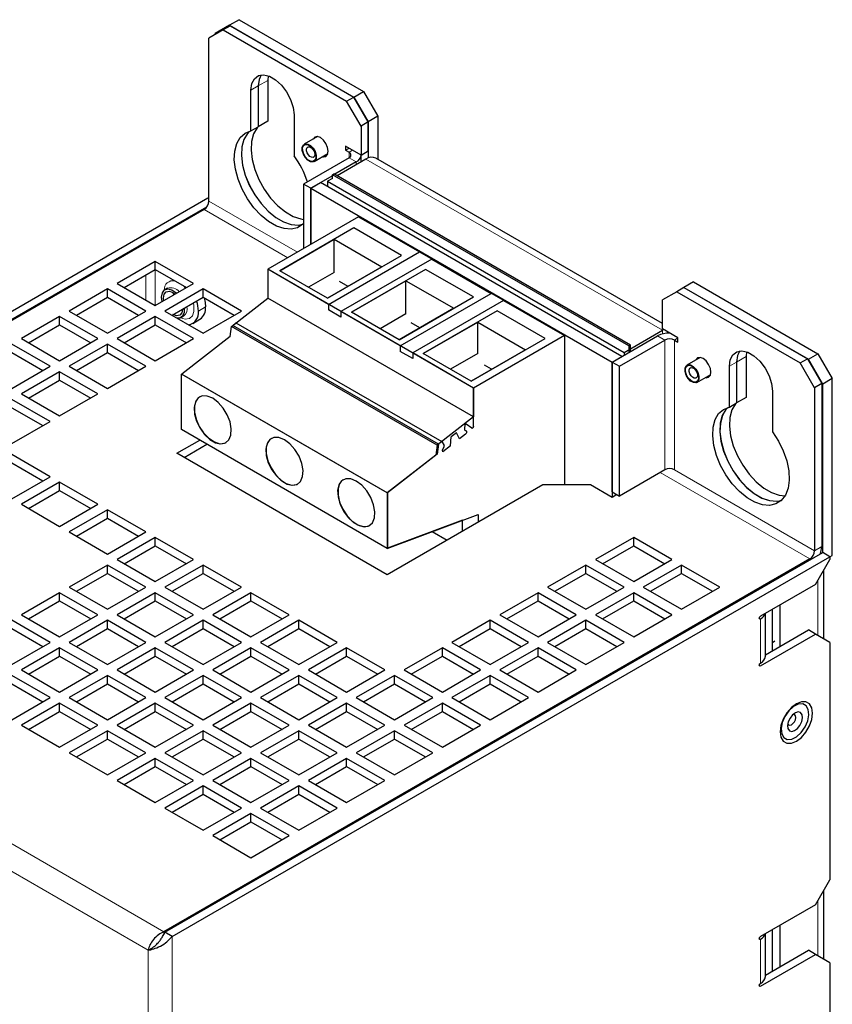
# Model space of a CAD drawing. Header units: millimetres. Extents: x 5 to 418, y 2 to 292.
# Tile 8 of 12: x 268 to 316, y 147 to 205. Entities that reach past the tile are written whole.
import ezdxf

# ---------------------------------------------------------------- set-up
doc = ezdxf.new("R2010")
doc.units = ezdxf.units.MM

msp = doc.modelspace()

# ---------------------------------------------------------------- linework, layer by layer
at = {"color": 7, "linetype": 'Continuous', "lineweight": 25}
for p, q in [((281.0046, 205.2095), (280.4389, 204.8829)), ((281.0046, 205.2095), (288.3585, 200.9641)), ((280.0684, 204.6037), (279.2198, 204.1137)), ((280.4389, 204.8829), (279.5904, 204.3929)), ((279.5904, 204.3277), (279.5904, 204.3929)), ((280.4926, 204.8486), (280.0684, 204.6037)), ((280.0684, 204.6037), (287.3657, 200.391)), ((280.4389, 204.8829), (287.7928, 200.6376)), ((280.4926, 204.8486), (287.79, 200.6359)), ((279.2198, 194.4785), (279.2198, 204.1137)), ((282.7273, 201.8959), (282.7016, 201.6168)), ((282.7016, 201.6168), (282.7016, 199.2046)), ((281.7088, 198.6315), (281.7088, 201.0437)), ((282.1331, 201.2887), (282.1331, 198.8764)), ((282.1359, 201.2903), (282.1359, 198.878)), ((287.7928, 200.6376), (288.3585, 200.9641)), ((288.3585, 200.9641), (289.207, 199.4945)), ((287.3657, 200.391), (287.79, 200.6359)), ((288.2142, 198.9213), (287.3657, 200.391)), ((287.79, 200.6359), (288.6385, 199.1663)), ((288.6413, 199.1679), (287.7928, 200.6376)), ((282.7016, 199.2046), (282.1359, 198.878)), ((284.2544, 199.5742), (284.2544, 197.1619)), ((288.6385, 199.1663), (288.2142, 198.9213)), ((288.6385, 197.4515), (288.6385, 199.1663)), ((289.207, 199.4945), (288.6413, 199.1679)), ((288.6413, 199.1679), (288.6413, 197.0312)), ((289.207, 199.4945), (289.207, 196.9608)), ((281.7088, 198.6315), (282.1331, 198.8764)), ((288.2142, 198.9213), (288.2142, 197.2066)), ((285.6409, 198.2962), (284.8564, 197.8434)), ((288.2142, 197.2066), (287.295, 197.7373)), ((287.295, 197.7373), (287.295, 197.4923)), ((287.295, 197.4923), (287.5072, 197.6148)), ((287.295, 197.4923), (287.5071, 197.3698)), ((288.2142, 197.2066), (288.6385, 197.4515)), ((287.5071, 197.0433), (284.8201, 195.4921)), ((285.4464, 196.8214), (286.2592, 197.2907)), ((288.4999, 196.9633), (286.8029, 195.9836)), ((288.2243, 196.8042), (288.2243, 197.2066)), ((306.0333, 187.2472), (289.0999, 197.0227)), ((287.9314, 196.7984), (286.6615, 196.0652)), ((286.52, 195.9836), (285.2444, 195.2472)), ((286.52, 195.8203), (286.2372, 195.657)), ((286.2372, 195.657), (303.7734, 185.5336)), ((286.2372, 195.657), (286.2372, 195.3272)), ((286.52, 196.0391), (286.6133, 196.093)), ((304.0562, 185.9157), (286.52, 196.0391)), ((286.52, 195.8203), (286.52, 196.0391)), ((304.1496, 185.9696), (286.6133, 196.093)), ((285.2444, 195.2472), (284.8201, 195.4921)), ((284.8201, 195.4921), (284.8201, 191.6713)), ((285.2444, 195.2472), (285.8101, 195.5737)), ((285.2444, 191.9162), (285.2444, 195.2472)), ((285.2444, 195.2472), (303.0635, 184.9604)), ((285.2444, 195.2472), (285.2444, 191.9162)), ((303.6292, 185.287), (285.8101, 195.5737)), ((240.2724, 172.2232), (279.1633, 194.6744)), ((279.1633, 194.6744), (279.2198, 194.6417)), ((240.6967, 171.9782), (279.1067, 194.1519)), ((278.937, 193.9886), (240.7532, 171.9456)), ((288.0728, 193.549), (282.6988, 190.4467)), ((288.0728, 193.549), (291.6649, 191.4754)), ((300.235, 186.5279), (288.0728, 193.549)), ((287.7854, 192.8932), (283.4059, 190.365)), ((290.6138, 191.2604), (287.7854, 192.8932)), ((283.4059, 190.365), (286.6259, 192.2239)), ((286.6259, 192.2239), (289.4544, 190.5911)), ((286.6259, 190.2642), (286.6259, 192.2239)), ((286.2343, 188.7322), (290.6138, 191.2604)), ((286.2909, 188.373), (291.6649, 191.4754)), ((292.4003, 191.0508), (287.0263, 187.9485)), ((292.4003, 191.0508), (295.9076, 189.0261)), ((276.052, 190.9189), (273.7892, 189.6127)), ((274.2136, 189.3677), (276.052, 190.429)), ((278.3147, 189.6127), (276.052, 190.9189)), ((276.052, 190.429), (276.052, 190.9189)), ((276.052, 190.429), (277.8904, 189.3677)), ((286.2909, 188.373), (282.6988, 190.4467)), ((282.6988, 190.4467), (282.6988, 188.7454)), ((294.861, 183.4256), (282.6988, 190.4467)), ((289.4544, 190.5911), (286.2343, 188.7322)), ((292.028, 190.444), (287.6485, 187.9158)), ((294.8564, 188.8112), (292.028, 190.444)), ((286.2343, 188.7322), (283.4059, 190.365)), ((286.6259, 190.2642), (285.1032, 189.3852)), ((273.2236, 189.2861), (270.9608, 187.9798)), ((275.4863, 187.9798), (273.2236, 189.2861)), ((273.2236, 188.7962), (273.2236, 189.2861)), ((273.7892, 189.6127), (276.052, 188.3064)), ((276.052, 188.3064), (278.3147, 189.6127)), ((278.8804, 189.2861), (276.6177, 187.9798)), ((276.7791, 189.3328), (276.6235, 189.243)), ((281.1432, 187.9798), (278.8804, 189.2861)), ((278.8804, 188.7962), (278.8804, 189.2861)), ((287.4459, 189.4316), (286.9371, 189.7253)), ((287.6485, 187.9158), (290.8686, 189.7747)), ((290.8686, 189.7747), (293.697, 188.1419)), ((290.8686, 187.815), (290.8686, 189.7747)), ((307.3061, 189.3695), (306.8818, 189.1246)), ((307.3089, 189.3711), (307.3061, 189.3695)), ((307.3061, 189.3695), (314.6035, 185.1569)), ((307.8746, 189.6977), (307.3089, 189.3711)), ((307.3089, 189.3711), (314.6629, 185.1258)), ((307.8746, 189.6977), (315.2285, 185.4524)), ((271.3852, 187.7349), (273.2236, 188.7962)), ((273.2236, 188.7962), (275.062, 187.7349)), ((276.4614, 188.5421), (276.4268, 188.8081)), ((276.5472, 188.5923), (276.5328, 188.7468)), ((277.042, 187.7349), (278.8804, 188.7962)), ((278.8804, 188.7962), (280.7188, 187.7349)), ((280.5583, 187.0739), (282.6988, 188.7454)), ((294.861, 181.7243), (282.6988, 188.7454)), ((290.477, 186.283), (294.8564, 188.8112)), ((290.5335, 185.9238), (295.9076, 189.0261)), ((306.8818, 189.1246), (306.0333, 188.6346)), ((306.8818, 189.1246), (314.1792, 184.9119)), ((286.2909, 188.373), (286.2909, 188.0464)), ((293.697, 188.1419), (290.477, 186.283)), ((296.6429, 188.6016), (291.2689, 185.4993)), ((296.6429, 188.6016), (300.235, 186.5279)), ((306.0333, 186.9199), (306.0333, 188.6346)), ((270.3951, 187.6533), (268.1324, 186.347)), ((272.6579, 186.347), (270.3951, 187.6533)), ((270.3951, 187.1634), (270.3951, 187.6533)), ((270.9608, 187.9798), (273.2236, 186.6736)), ((273.2236, 186.6736), (275.4863, 187.9798)), ((276.052, 187.6533), (273.7892, 186.347)), ((278.3147, 186.347), (276.052, 187.6533)), ((276.052, 187.1634), (276.052, 187.6533)), ((276.6177, 187.9798), (278.8804, 186.6736)), ((277.5735, 187.5975), (277.729, 187.6873)), ((278.2661, 187.2469), (278.6904, 187.4918)), ((278.8804, 186.6736), (281.1432, 187.9798)), ((287.0263, 187.6219), (286.2909, 188.0464)), ((287.0263, 187.9485), (287.0263, 187.6219)), ((290.5335, 185.9238), (287.0263, 187.9485)), ((290.477, 186.283), (287.6485, 187.9158)), ((290.8686, 187.815), (289.3459, 186.936)), ((296.2706, 187.9948), (291.8912, 185.4666)), ((299.0991, 186.362), (296.2706, 187.9948)), ((268.5567, 186.1021), (270.3951, 187.1634)), ((270.3951, 187.1634), (272.2335, 186.1021)), ((274.2136, 186.1021), (276.052, 187.1634)), ((276.052, 187.1634), (277.8904, 186.1021)), ((280.4752, 186.4817), (280.5583, 187.0739)), ((292.7206, 180.0528), (280.5583, 187.0739)), ((280.6324, 187.1318), (280.8225, 187.2802)), ((292.7947, 180.1107), (280.6324, 187.1318)), ((280.8225, 187.2802), (292.9848, 180.2591)), ((291.6885, 186.9824), (291.1797, 187.2761)), ((291.8912, 185.4666), (295.1112, 187.3255)), ((295.1112, 187.3255), (297.9396, 185.6927)), ((295.1112, 185.4638), (295.1112, 187.3255)), ((306.9526, 186.3892), (306.0333, 186.9199)), ((268.1324, 186.347), (270.3951, 185.0408)), ((270.3951, 185.0408), (272.6579, 186.347)), ((273.7892, 186.347), (276.052, 185.0408)), ((276.052, 185.0408), (278.3147, 186.347)), ((280.4752, 186.4817), (277.6218, 184.2535)), ((294.7196, 183.8338), (299.0991, 186.362)), ((300.235, 186.5279), (294.861, 183.4256)), ((300.235, 186.5279), (300.235, 177.6931)), ((303.0635, 184.9604), (305.7505, 186.5116)), ((303.7734, 185.5336), (306.0361, 186.8398)), ((306.107, 186.8773), (306.0361, 186.8398)), ((306.9526, 186.1442), (306.9526, 186.3892)), ((269.8295, 184.7142), (267.5667, 186.0205)), ((273.2236, 186.0205), (270.9608, 184.7142)), ((275.4863, 184.7142), (273.2236, 186.0205)), ((273.2236, 185.5305), (273.2236, 186.0205)), ((290.5335, 185.9238), (290.5335, 185.5972)), ((303.4877, 184.7155), (306.1747, 186.2667)), ((304.1496, 185.9696), (304.0562, 185.9157)), ((304.0562, 185.9157), (304.0562, 185.5336)), ((304.1496, 185.5874), (304.1496, 185.9696)), ((306.7404, 186.2667), (306.9526, 186.1442)), ((267.5667, 185.5305), (269.4051, 184.4692)), ((271.3852, 184.4692), (273.2236, 185.5305)), ((273.2236, 185.5305), (275.062, 184.4692)), ((291.2689, 185.1726), (290.5335, 185.5972)), ((294.861, 183.4256), (291.2689, 185.4993)), ((291.2689, 185.4993), (291.2689, 185.1726)), ((294.7196, 183.8338), (291.8912, 185.4666)), ((295.1112, 185.4638), (293.5036, 184.5357)), ((297.9396, 185.6927), (294.7196, 183.8338)), ((303.0635, 184.9604), (303.6292, 185.287)), ((303.7734, 185.5336), (303.7734, 185.3703)), ((308.2683, 185.2337), (307.4838, 184.7808)), ((311.0116, 185.5677), (310.9859, 185.2887)), ((310.9859, 185.2887), (310.9859, 182.8764)), ((314.6629, 185.1258), (315.2285, 185.4524)), ((315.2285, 185.4524), (316.0771, 183.9827)), ((267.5667, 183.408), (269.8295, 184.7142)), ((270.9608, 184.7142), (273.2236, 183.408)), ((273.2236, 183.408), (275.4863, 184.7142)), ((295.9311, 184.5332), (295.5072, 184.7779)), ((303.0635, 184.9604), (303.0635, 176.9583)), ((303.0635, 177.285), (303.0635, 184.9604)), ((303.0635, 184.9604), (303.4877, 184.7155)), ((303.4877, 177.04), (303.4877, 184.7155)), ((309.9931, 182.3033), (309.9931, 184.7156)), ((310.4174, 184.9605), (310.4174, 182.5482)), ((310.4202, 184.9621), (310.4202, 182.5499)), ((314.1792, 184.9119), (314.6035, 185.1569)), ((315.0277, 183.4422), (314.1792, 184.9119)), ((314.6035, 185.1569), (315.452, 183.6872)), ((315.5114, 183.6561), (314.6629, 185.1258)), ((270.3951, 184.3876), (268.1324, 183.0814)), ((272.6579, 183.0814), (270.3951, 184.3876)), ((270.3951, 183.8977), (270.3951, 184.3876)), ((277.6076, 184.2415), (277.6218, 184.2525)), ((289.7699, 177.2203), (277.6076, 184.2415)), ((277.6076, 180.9678), (277.6076, 184.2415)), ((277.6218, 184.2535), (289.784, 177.2324)), ((277.6218, 184.2535), (277.6218, 184.2525)), ((308.0738, 183.7589), (308.8866, 184.2281)), ((268.5567, 182.8364), (270.3951, 183.8977)), ((270.3951, 183.8977), (272.2335, 182.8364)), ((294.861, 181.1481), (294.861, 183.4256)), ((294.861, 183.4256), (294.861, 181.7243)), ((315.452, 183.6872), (315.0277, 183.4422)), ((315.0277, 183.4422), (315.0277, 173.8071)), ((315.452, 183.6872), (315.452, 174.052)), ((316.0771, 183.9827), (315.5114, 183.6561)), ((315.5114, 173.6911), (315.5114, 183.6561)), ((316.0771, 173.531), (316.0771, 183.9827)), ((268.1324, 183.0814), (270.3951, 181.7751)), ((270.3951, 181.7751), (272.6579, 183.0814)), ((310.9859, 182.8764), (310.4202, 182.5499)), ((312.5387, 183.246), (312.5387, 180.8338)), ((269.8295, 181.4486), (267.5667, 182.7548)), ((267.5667, 182.2649), (269.4051, 181.2036)), ((309.9931, 182.3033), (310.4174, 182.5482)), ((294.861, 181.7243), (292.7206, 180.0528)), ((267.5667, 180.1423), (269.8295, 181.4486)), ((294.3555, 181.243), (294.3348, 181.037)), ((294.4273, 181.2991), (294.3555, 181.243)), ((294.7618, 181.0479), (294.4273, 181.2991)), ((289.7699, 173.9467), (277.6076, 180.9678)), ((293.5142, 180.0093), (293.5525, 180.5366)), ((293.8561, 180.7737), (293.5525, 180.5366)), ((294.0417, 180.4212), (293.8561, 180.7737)), ((294.3874, 180.6911), (294.0417, 180.4212)), ((294.4239, 180.8951), (294.4001, 180.9014)), ((277.3248, 179.5708), (278.6761, 180.351)), ((277.7491, 179.3259), (279.1005, 180.106)), ((292.7206, 180.0528), (292.6373, 179.4595)), ((292.7947, 180.1107), (292.7116, 179.5185)), ((292.9848, 180.2591), (292.7947, 180.1107)), ((292.9848, 180.2591), (293.1244, 180.0365)), ((293.0356, 179.7582), (293.1342, 179.9779)), ((293.5142, 180.0093), (293.0537, 179.6497)), ((293.1342, 179.9779), (293.1244, 180.0365)), ((269.8295, 178.1829), (267.5667, 179.4892)), ((289.7699, 172.3864), (277.3248, 179.5708)), ((292.6373, 179.4595), (289.7699, 177.2203)), ((292.7116, 179.5185), (289.784, 177.2324)), ((293.0537, 179.6497), (293.0356, 179.7582)), ((267.5667, 178.9993), (269.4051, 177.938)), ((267.5667, 176.8767), (269.8295, 178.1829)), ((306.1747, 178.5912), (303.4877, 177.04)), ((270.3951, 177.8564), (268.1324, 176.5501)), ((272.6579, 176.5501), (270.3951, 177.8564)), ((270.3951, 177.3665), (270.3951, 177.8564)), ((298.9623, 177.6931), (289.7699, 172.3864)), ((301.7907, 177.6931), (298.9623, 177.6931)), ((303.0635, 176.9583), (301.7907, 177.6931)), ((268.5567, 176.3052), (270.3951, 177.3665)), ((270.3951, 177.3665), (272.2335, 176.3052)), ((289.7699, 177.2203), (289.7699, 173.9467)), ((289.784, 177.2324), (289.784, 173.9529)), ((303.0635, 177.285), (303.4877, 177.04)), ((303.3464, 177.1216), (303.0635, 176.9583)), ((268.1324, 176.5501), (270.3951, 175.2439)), ((270.3951, 175.2439), (272.6579, 176.5501)), ((273.2236, 176.2236), (270.9608, 174.9173)), ((275.4863, 174.9173), (273.2236, 176.2236)), ((273.2236, 175.7336), (273.2236, 176.2236)), ((289.7699, 173.9467), (295.1439, 175.9548)), ((295.1439, 175.9548), (295.1439, 175.4888)), ((271.3852, 174.6724), (273.2236, 175.7336)), ((273.2236, 175.7336), (275.062, 174.6724)), ((294.2105, 175.607), (289.784, 173.9529)), ((294.2105, 174.95), (294.2105, 175.607)), ((270.9608, 174.9173), (273.2236, 173.6111)), ((273.2236, 173.6111), (275.4863, 174.9173)), ((292.4215, 174.9375), (293.3052, 174.4274)), ((276.052, 174.5908), (273.7892, 173.2845)), ((274.2136, 173.0395), (276.052, 174.1008)), ((278.3147, 173.2845), (276.052, 174.5908)), ((276.052, 174.1008), (276.052, 174.5908)), ((276.052, 174.1008), (277.8904, 173.0395)), ((304.3363, 174.5908), (302.0735, 173.2845)), ((302.4979, 173.0395), (304.3363, 174.1008)), ((306.599, 173.2845), (304.3363, 174.5908)), ((304.3363, 174.1008), (304.3363, 174.5908)), ((304.3363, 174.1008), (306.1747, 173.0395)), ((276.6177, 151.2415), (315.5085, 173.6927)), ((315.9328, 173.4478), (315.5085, 173.6927)), ((315.9328, 173.4477), (316.0771, 173.531)), ((273.2236, 172.9579), (270.9608, 171.6517)), ((275.4863, 171.6517), (273.2236, 172.9579)), ((273.2236, 172.468), (273.2236, 172.9579)), ((273.7892, 173.2845), (276.052, 171.9782)), ((276.052, 171.9782), (278.3147, 173.2845)), ((314.7449, 173.3172), (276.5611, 151.2741)), ((278.8804, 172.9579), (276.6177, 171.6517)), ((277.0419, 150.9966), (315.9328, 173.4478)), ((281.1432, 171.6517), (278.8804, 172.9579)), ((278.8804, 172.468), (278.8804, 172.9579)), ((301.5078, 172.9579), (299.2451, 171.6517)), ((303.7706, 171.6517), (301.5078, 172.9579)), ((301.5078, 172.468), (301.5078, 172.9579)), ((302.0735, 173.2845), (304.3363, 171.9782)), ((304.3363, 171.9782), (306.599, 173.2845)), ((307.1647, 172.9579), (304.9019, 171.6517)), ((309.4274, 171.6517), (307.1647, 172.9579)), ((307.1647, 172.468), (307.1647, 172.9579)), ((315.0843, 171.8148), (315.9328, 173.2845)), ((315.9328, 173.4478), (315.9328, 173.2845)), ((271.3852, 171.4067), (273.2236, 172.468)), ((273.2236, 172.468), (275.062, 171.4067)), ((277.042, 171.4067), (278.8804, 172.468)), ((278.8804, 172.468), (280.7188, 171.4067)), ((299.6694, 171.4067), (301.5078, 172.468)), ((301.5078, 172.468), (303.3462, 171.4067)), ((305.3263, 171.4067), (307.1647, 172.468)), ((307.1647, 172.468), (309.0031, 171.4067)), ((315.58, 168.589), (315.58, 172.6734)), ((315.0843, 171.8148), (311.8316, 169.937)), ((270.3951, 171.3251), (268.1324, 170.0189)), ((272.6579, 170.0189), (270.3951, 171.3251)), ((270.3951, 170.8352), (270.3951, 171.3251)), ((270.9608, 171.6517), (273.2236, 170.3454)), ((273.2236, 170.3454), (275.4863, 171.6517)), ((276.052, 171.3251), (273.7892, 170.0189)), ((278.3147, 170.0189), (276.052, 171.3251)), ((276.052, 170.8352), (276.052, 171.3251)), ((276.6177, 171.6517), (278.8804, 170.3454)), ((278.8804, 170.3454), (281.1432, 171.6517)), ((281.7088, 171.3251), (279.4461, 170.0189)), ((283.9716, 170.0189), (281.7088, 171.3251)), ((281.7088, 170.8352), (281.7088, 171.3251)), ((298.6794, 171.3251), (296.4167, 170.0189)), ((300.9422, 170.0189), (298.6794, 171.3251)), ((298.6794, 170.8352), (298.6794, 171.3251)), ((299.2451, 171.6517), (301.5078, 170.3454)), ((301.5078, 170.3454), (303.7706, 171.6517)), ((304.3363, 171.3251), (302.0735, 170.0189)), ((306.599, 170.0189), (304.3363, 171.3251)), ((304.3363, 170.8352), (304.3363, 171.3251)), ((304.9019, 171.6517), (307.1647, 170.3454)), ((307.1647, 170.3454), (309.4274, 171.6517)), ((268.5567, 169.7739), (270.3951, 170.8352)), ((270.3951, 170.8352), (272.2335, 169.7739)), ((274.2136, 169.7739), (276.052, 170.8352)), ((276.052, 170.8352), (277.8904, 169.7739)), ((279.8704, 169.7739), (281.7088, 170.8352)), ((281.7088, 170.8352), (283.5473, 169.7739)), ((296.841, 169.7739), (298.6794, 170.8352)), ((298.6794, 170.8352), (300.5178, 169.7739)), ((302.4979, 169.7739), (304.3363, 170.8352)), ((304.3363, 170.8352), (306.1747, 169.7739)), ((312.1245, 167.569), (312.1245, 170.1061)), ((312.5387, 167.8955), (312.5387, 170.3452)), ((312.9658, 170.5918), (312.9658, 168.1421)), ((269.8295, 168.386), (267.5667, 169.6923)), ((268.1324, 170.0189), (270.3951, 168.7126)), ((270.3951, 168.7126), (272.6579, 170.0189)), ((273.2236, 169.6923), (270.9608, 168.386)), ((275.4863, 168.386), (273.2236, 169.6923)), ((273.2236, 169.2024), (273.2236, 169.6923)), ((273.7892, 170.0189), (276.052, 168.7126)), ((276.052, 168.7126), (278.3147, 170.0189)), ((278.8804, 169.6923), (276.6177, 168.386)), ((281.1432, 168.386), (278.8804, 169.6923)), ((278.8804, 169.2024), (278.8804, 169.6923)), ((279.4461, 170.0189), (281.7088, 168.7126)), ((281.7088, 168.7126), (283.9716, 170.0189)), ((284.5373, 169.6923), (282.2745, 168.386)), ((286.8, 168.386), (284.5373, 169.6923)), ((284.5373, 169.2024), (284.5373, 169.6923)), ((295.851, 169.6923), (293.5882, 168.386)), ((298.1137, 168.386), (295.851, 169.6923)), ((295.851, 169.2024), (295.851, 169.6923)), ((296.4167, 170.0189), (298.6794, 168.7126)), ((298.6794, 168.7126), (300.9422, 170.0189)), ((301.5078, 169.6923), (299.2451, 168.386)), ((303.7706, 168.386), (301.5078, 169.6923)), ((301.5078, 169.2024), (301.5078, 169.6923)), ((302.0735, 170.0189), (304.3363, 168.7126)), ((304.3363, 168.7126), (306.599, 170.0189)), ((267.5667, 169.2024), (269.4051, 168.1411)), ((271.3852, 168.1411), (273.2236, 169.2024)), ((273.2236, 169.2024), (275.062, 168.1411)), ((277.042, 168.1411), (278.8804, 169.2024)), ((278.8804, 169.2024), (280.7188, 168.1411)), ((282.6989, 168.1411), (284.5373, 169.2024)), ((284.5373, 169.2024), (286.3757, 168.1411)), ((294.0126, 168.1411), (295.851, 169.2024)), ((295.851, 169.2024), (297.6894, 168.1411)), ((299.6694, 168.1411), (301.5078, 169.2024)), ((301.5078, 169.2024), (303.3462, 168.1411)), ((311.8316, 166.9975), (315.0843, 168.8752)), ((312.1245, 167.6564), (314.66, 169.1202)), ((315.0843, 168.8752), (314.66, 169.1202)), ((315.9328, 168.3852), (315.0843, 168.8752)), ((267.5667, 167.0798), (269.8295, 168.386)), ((270.9608, 168.386), (273.2236, 167.0798)), ((273.2236, 167.0798), (275.4863, 168.386)), ((276.6177, 168.386), (278.8804, 167.0798)), ((278.8804, 167.0798), (281.1432, 168.386)), ((282.2745, 168.386), (284.5373, 167.0798)), ((284.5373, 167.0798), (286.8, 168.386)), ((293.5882, 168.386), (295.851, 167.0798)), ((295.851, 167.0798), (298.1137, 168.386)), ((299.2451, 168.386), (301.5078, 167.0798)), ((301.5078, 167.0798), (303.7706, 168.386)), ((312.5387, 168.3854), (312.683, 168.4687)), ((315.9328, 168.3852), (315.9328, 154.3407)), ((270.3951, 168.0595), (268.1324, 166.7532)), ((272.6579, 166.7532), (270.3951, 168.0595)), ((270.3951, 167.5696), (270.3951, 168.0595)), ((276.052, 168.0595), (273.7892, 166.7532)), ((278.3147, 166.7532), (276.052, 168.0595)), ((276.052, 167.5696), (276.052, 168.0595)), ((281.7088, 168.0595), (279.4461, 166.7532)), ((283.9716, 166.7532), (281.7088, 168.0595)), ((281.7088, 167.5696), (281.7088, 168.0595)), ((287.3657, 168.0595), (285.103, 166.7532)), ((289.6284, 166.7532), (287.3657, 168.0595)), ((287.3657, 167.5696), (287.3657, 168.0595)), ((293.0226, 168.0595), (290.7598, 166.7532)), ((295.2853, 166.7532), (293.0226, 168.0595)), ((293.0226, 167.5696), (293.0226, 168.0595)), ((298.6794, 168.0595), (296.4167, 166.7532)), ((300.9422, 166.7532), (298.6794, 168.0595)), ((298.6794, 167.5696), (298.6794, 168.0595)), ((268.5567, 166.5083), (270.3951, 167.5696)), ((270.3951, 167.5696), (272.2335, 166.5083)), ((274.2136, 166.5083), (276.052, 167.5696)), ((276.052, 167.5696), (277.8904, 166.5083)), ((279.8704, 166.5083), (281.7088, 167.5696)), ((281.7088, 167.5696), (283.5473, 166.5083)), ((285.5273, 166.5083), (287.3657, 167.5696)), ((287.3657, 167.5696), (289.2041, 166.5083)), ((291.1841, 166.5083), (293.0226, 167.5696)), ((293.0226, 167.5696), (294.861, 166.5083)), ((296.841, 166.5083), (298.6794, 167.5696)), ((298.6794, 167.5696), (300.5178, 166.5083)), ((268.1324, 166.7532), (270.3951, 165.447)), ((270.3951, 165.447), (272.6579, 166.7532)), ((273.7892, 166.7532), (276.052, 165.447)), ((276.052, 165.447), (278.3147, 166.7532)), ((279.4461, 166.7532), (281.7088, 165.447)), ((281.7088, 165.447), (283.9716, 166.7532)), ((285.103, 166.7532), (287.3657, 165.447)), ((287.3657, 165.447), (289.6284, 166.7532)), ((290.7598, 166.7532), (293.0226, 165.447)), ((293.0226, 165.447), (295.2853, 166.7532)), ((296.4167, 166.7532), (298.6794, 165.447)), ((298.6794, 165.447), (300.9422, 166.7532)), ((269.8295, 165.1204), (267.5667, 166.4267)), ((273.2236, 166.4267), (270.9608, 165.1204)), ((275.4863, 165.1204), (273.2236, 166.4267)), ((273.2236, 165.9367), (273.2236, 166.4267)), ((278.8804, 166.4267), (276.6177, 165.1204)), ((281.1432, 165.1204), (278.8804, 166.4267)), ((278.8804, 165.9367), (278.8804, 166.4267)), ((284.5373, 166.4267), (282.2745, 165.1204)), ((286.8, 165.1204), (284.5373, 166.4267)), ((284.5373, 165.9367), (284.5373, 166.4267)), ((290.1941, 166.4267), (287.9314, 165.1204)), ((292.4569, 165.1204), (290.1941, 166.4267)), ((290.1941, 165.9367), (290.1941, 166.4267)), ((295.851, 166.4267), (293.5882, 165.1204)), ((298.1137, 165.1204), (295.851, 166.4267)), ((295.851, 165.9367), (295.851, 166.4267)), ((267.5667, 165.9367), (269.4051, 164.8755)), ((271.3852, 164.8755), (273.2236, 165.9367)), ((273.2236, 165.9367), (275.062, 164.8755)), ((277.042, 164.8755), (278.8804, 165.9367)), ((278.8804, 165.9367), (280.7188, 164.8755)), ((282.6989, 164.8755), (284.5373, 165.9367)), ((284.5373, 165.9367), (286.3757, 164.8755)), ((288.3557, 164.8755), (290.1941, 165.9367)), ((290.1941, 165.9367), (292.0325, 164.8755)), ((294.0126, 164.8755), (295.851, 165.9367)), ((295.851, 165.9367), (297.6894, 164.8755)), ((267.5667, 163.8142), (269.8295, 165.1204)), ((270.3951, 164.7939), (268.1324, 163.4876)), ((272.6579, 163.4876), (270.3951, 164.7939)), ((270.3951, 164.3039), (270.3951, 164.7939)), ((270.9608, 165.1204), (273.2236, 163.8142)), ((273.2236, 163.8142), (275.4863, 165.1204)), ((276.052, 164.7939), (273.7892, 163.4876)), ((278.3147, 163.4876), (276.052, 164.7939)), ((276.052, 164.3039), (276.052, 164.7939)), ((276.6177, 165.1204), (278.8804, 163.8142)), ((278.8804, 163.8142), (281.1432, 165.1204)), ((281.7088, 164.7939), (279.4461, 163.4876)), ((283.9716, 163.4876), (281.7088, 164.7939)), ((281.7088, 164.3039), (281.7088, 164.7939)), ((282.2745, 165.1204), (284.5373, 163.8142)), ((284.5373, 163.8142), (286.8, 165.1204)), ((287.3657, 164.7939), (285.103, 163.4876)), ((289.6284, 163.4876), (287.3657, 164.7939)), ((287.3657, 164.3039), (287.3657, 164.7939)), ((287.9314, 165.1204), (290.1941, 163.8142)), ((290.1941, 163.8142), (292.4569, 165.1204)), ((293.0226, 164.7939), (290.7598, 163.4876)), ((295.2853, 163.4876), (293.0226, 164.7939)), ((293.0226, 164.3039), (293.0226, 164.7939)), ((293.5882, 165.1204), (295.851, 163.8142)), ((295.851, 163.8142), (298.1137, 165.1204)), ((268.5567, 163.2426), (270.3951, 164.3039)), ((270.3951, 164.3039), (272.2335, 163.2426)), ((274.2136, 163.2426), (276.052, 164.3039)), ((276.052, 164.3039), (277.8904, 163.2426)), ((279.8704, 163.2426), (281.7088, 164.3039)), ((281.7088, 164.3039), (283.5473, 163.2426)), ((285.5273, 163.2426), (287.3657, 164.3039)), ((287.3657, 164.3039), (289.2041, 163.2426)), ((291.1841, 163.2426), (293.0226, 164.3039)), ((293.0226, 164.3039), (294.861, 163.2426)), ((268.1324, 163.4876), (270.3951, 162.1813)), ((270.3951, 162.1813), (272.6579, 163.4876)), ((273.2236, 163.161), (270.9608, 161.8548)), ((275.4863, 161.8548), (273.2236, 163.161)), ((273.2236, 162.6711), (273.2236, 163.161)), ((273.7892, 163.4876), (276.052, 162.1813)), ((276.052, 162.1813), (278.3147, 163.4876)), ((278.8804, 163.161), (276.6177, 161.8548)), ((281.1432, 161.8548), (278.8804, 163.161)), ((278.8804, 162.6711), (278.8804, 163.161)), ((279.4461, 163.4876), (281.7088, 162.1813)), ((281.7088, 162.1813), (283.9716, 163.4876)), ((284.5373, 163.161), (282.2745, 161.8548)), ((286.8, 161.8548), (284.5373, 163.161)), ((284.5373, 162.6711), (284.5373, 163.161)), ((285.103, 163.4876), (287.3657, 162.1813)), ((287.3657, 162.1813), (289.6284, 163.4876)), ((290.1941, 163.161), (287.9314, 161.8548)), ((292.4569, 161.8548), (290.1941, 163.161)), ((290.1941, 162.6711), (290.1941, 163.161)), ((290.7598, 163.4876), (293.0226, 162.1813)), ((293.0226, 162.1813), (295.2853, 163.4876)), ((271.3852, 161.6098), (273.2236, 162.6711)), ((273.2236, 162.6711), (275.062, 161.6098)), ((277.042, 161.6098), (278.8804, 162.6711)), ((278.8804, 162.6711), (280.7188, 161.6098)), ((282.6989, 161.6098), (284.5373, 162.6711)), ((284.5373, 162.6711), (286.3757, 161.6098)), ((288.3557, 161.6098), (290.1941, 162.6711)), ((290.1941, 162.6711), (292.0325, 161.6098)), ((270.9608, 161.8548), (273.2236, 160.5485)), ((273.2236, 160.5485), (275.4863, 161.8548)), ((276.052, 161.5282), (273.7892, 160.222)), ((278.3147, 160.222), (276.052, 161.5282)), ((276.052, 161.0383), (276.052, 161.5282)), ((276.6177, 161.8548), (278.8804, 160.5485)), ((278.8804, 160.5485), (281.1432, 161.8548)), ((281.7088, 161.5282), (279.4461, 160.222)), ((283.9716, 160.222), (281.7088, 161.5282)), ((281.7088, 161.0383), (281.7088, 161.5282)), ((282.2745, 161.8548), (284.5373, 160.5485)), ((284.5373, 160.5485), (286.8, 161.8548)), ((287.3657, 161.5282), (285.103, 160.222)), ((289.6284, 160.222), (287.3657, 161.5282)), ((287.3657, 161.0383), (287.3657, 161.5282)), ((287.9314, 161.8548), (290.1941, 160.5485)), ((290.1941, 160.5485), (292.4569, 161.8548)), ((274.2136, 159.977), (276.052, 161.0383)), ((276.052, 161.0383), (277.8904, 159.977)), ((279.8704, 159.977), (281.7088, 161.0383)), ((281.7088, 161.0383), (283.5473, 159.977)), ((285.5273, 159.977), (287.3657, 161.0383)), ((287.3657, 161.0383), (289.2041, 159.977)), ((273.7892, 160.222), (276.052, 158.9157)), ((276.052, 158.9157), (278.3147, 160.222)), ((279.4461, 160.222), (281.7088, 158.9157)), ((281.7088, 158.9157), (283.9716, 160.222)), ((285.103, 160.222), (287.3657, 158.9157)), ((287.3657, 158.9157), (289.6284, 160.222)), ((278.8804, 159.8954), (276.6177, 158.5892)), ((281.1432, 158.5892), (278.8804, 159.8954)), ((278.8804, 159.4055), (278.8804, 159.8954)), ((284.5373, 159.8954), (282.2745, 158.5892)), ((286.8, 158.5892), (284.5373, 159.8954)), ((284.5373, 159.4055), (284.5373, 159.8954)), ((277.042, 158.3442), (278.8804, 159.4055)), ((278.8804, 159.4055), (280.7188, 158.3442)), ((282.6989, 158.3442), (284.5373, 159.4055)), ((284.5373, 159.4055), (286.3757, 158.3442)), ((276.6177, 158.5892), (278.8804, 157.2829)), ((278.8804, 157.2829), (281.1432, 158.5892)), ((282.2745, 158.5892), (284.5373, 157.2829)), ((284.5373, 157.2829), (286.8, 158.5892)), ((281.7088, 158.2626), (279.4461, 156.9563)), ((283.9716, 156.9563), (281.7088, 158.2626)), ((281.7088, 157.7727), (281.7088, 158.2626)), ((279.8704, 156.7114), (281.7088, 157.7727)), ((281.7088, 157.7727), (283.5473, 156.7114)), ((279.4461, 156.9563), (281.7088, 155.6501)), ((281.7088, 155.6501), (283.9716, 156.9563)), ((315.0843, 152.871), (315.9328, 154.3407)), ((315.58, 149.6452), (315.58, 153.7296)), ((315.0843, 152.871), (311.8316, 150.9933)), ((312.5387, 148.9518), (312.5387, 151.4015)), ((312.9658, 151.6481), (312.9658, 149.1983)), ((276.5611, 151.2741), (276.5611, 151.1307)), ((277.0419, 150.9966), (276.6177, 151.2415)), ((312.1245, 148.6253), (312.1245, 151.1624)), ((275.6277, 150.18), (275.8845, 150.3283)), ((311.8316, 148.0537), (315.0843, 149.9315)), ((312.1245, 148.7127), (314.66, 150.1764)), ((315.0843, 149.9315), (314.66, 150.1764)), ((315.9328, 149.4415), (315.0843, 149.9315)), ((315.9328, 149.4415), (315.9328, 122.0057))]:
    msp.add_line(p, q, dxfattribs=at)
at = {"color": 7, "linetype": 'Continuous', "lineweight": 18}
for p, q in [((282.7016, 201.6168), (282.1359, 201.2903)), ((281.7088, 201.0437), (282.1331, 201.2887)), ((287.5071, 197.3698), (287.7193, 197.4923)), ((287.5071, 197.3698), (287.5071, 197.0433)), ((287.5071, 197.0433), (287.9314, 196.7984)), ((288.4999, 196.9633), (306.0361, 186.8398)), ((287.9314, 196.6351), (287.9314, 196.7984)), ((284.4513, 191.4584), (279.2198, 194.4785)), ((278.937, 193.9886), (283.8856, 191.1318)), ((276.052, 188.3064), (276.052, 190.429)), ((275.4863, 190.1024), (275.4863, 188.633)), ((277.127, 188.927), (277.1128, 189.065)), ((278.5976, 187.9794), (279.0218, 188.2243)), ((306.1747, 186.2667), (305.7505, 186.5116)), ((306.0361, 186.6269), (306.0361, 186.8398)), ((306.7404, 186.2667), (306.9526, 186.3891)), ((306.1747, 186.2667), (306.1747, 178.5912)), ((306.7404, 178.5912), (306.7404, 186.2667)), ((310.9859, 185.2887), (310.4202, 184.9621)), ((309.9931, 184.7156), (310.4174, 184.9605)), ((305.8919, 178.4279), (314.7449, 173.3172)), ((315.0277, 173.8071), (306.7404, 178.5912)), ((315.0277, 173.8071), (315.452, 174.052)), ((314.7449, 173.3172), (314.7449, 173.2518)), ((276.5611, 151.2741), (240.7532, 171.9456)), ((315.2285, 172.0646), (315.2285, 168.7919)), ((275.6277, 150.18), (240.2724, 170.5902)), ((311.7609, 169.8146), (311.8316, 169.7737)), ((311.8316, 167.1608), (311.8316, 169.7737)), ((311.7609, 167.0383), (311.8316, 166.9975)), ((315.2285, 153.1209), (315.2285, 149.8482)), ((277.0419, 150.9966), (277.0419, 94.4919)), ((311.7609, 150.8708), (311.8316, 150.83)), ((311.8316, 148.2171), (311.8316, 150.83)), ((275.6277, 95.3085), (275.6277, 150.18)), ((311.7609, 148.0946), (311.8316, 148.0537))]:
    msp.add_line(p, q, dxfattribs=at)
at = {"color": 7, "linetype": 'Continuous', "lineweight": 25, "flags": 128}
for points in [[(281.7088, 201.0437), (281.7604, 201.428), (281.9109, 201.7217), (282.1481, 201.9009), (282.4529, 201.9511), (282.8005, 201.8683), (283.1628, 201.6592), (283.5104, 201.3407), (283.8151, 200.9386), (284.0524, 200.4855), (284.2029, 200.018), (284.2544, 199.5742)], [(282.3192, 201.9464), (282.1847, 201.673), (282.1331, 201.2887)], [(282.321, 201.9466), (282.1875, 201.6746), (282.1359, 201.2903)], [(284.8201, 193.1518), (284.7763, 193.1089), (284.4606, 192.905), (284.084, 192.8181), (283.6618, 192.8516), (283.2115, 193.0042), (282.7518, 193.2696), (282.3015, 193.6369), (281.8793, 194.0908), (281.5026, 194.6126), (281.187, 195.1809), (280.9455, 195.7721), (280.788, 196.3618), (280.7211, 196.9256), (280.7475, 197.4404), (280.8662, 197.8848), (281.0722, 198.2406), (281.357, 198.4929), (281.7088, 198.6315), (281.7088, 198.6315)], [(281.608, 198.6057), (281.4964, 198.4855), (281.2904, 198.1298), (281.1718, 197.6853), (281.1454, 197.1706), (281.2123, 196.6067), (281.3698, 196.017), (281.6113, 195.4258), (281.9269, 194.8576), (282.3036, 194.3357), (282.7258, 193.8818), (283.176, 193.5145), (283.6358, 193.2491), (284.086, 193.0965), (284.5082, 193.063), (284.7795, 193.1119)], [(281.6096, 198.6062), (281.4992, 198.4871), (281.2933, 198.1314), (281.1746, 197.687), (281.1482, 197.1722), (281.2151, 196.6083), (281.3726, 196.0186), (281.6141, 195.4274), (281.9297, 194.8592), (282.3064, 194.3373), (282.7286, 193.8834), (283.1789, 193.5162), (283.6386, 193.2508), (284.0889, 193.0982), (284.5111, 193.0646), (284.7807, 193.113)], [(282.1038, 198.8595), (282.0649, 198.8137), (281.859, 198.458), (281.7403, 198.0135), (281.7139, 197.4987), (281.7808, 196.9349), (281.9383, 196.3452), (282.1798, 195.754), (282.4954, 195.1858), (282.8721, 194.6639), (283.2943, 194.21), (283.7445, 193.8427), (284.2043, 193.5773), (284.6546, 193.4247), (284.8201, 193.3977)], [(285.9367, 197.1045), (285.9887, 197.0953), (286.1401, 197.1247), (286.2412, 197.2412), (286.2768, 197.4269), (286.2412, 197.6536), (286.1401, 197.8869), (285.9887, 198.0911), (285.8101, 198.2352), (285.6315, 198.2973), (285.4801, 198.2679), (285.3789, 198.1514), (285.3751, 198.1428)], [(284.9159, 197.866), (285.0656, 197.8534), (285.2284, 197.7615), (285.3794, 197.6042), (285.4958, 197.4056), (285.5597, 197.1958), (285.5614, 197.0068), (285.5008, 196.8674), (285.3869, 196.7988), (285.2372, 196.8114), (285.0745, 196.9033), (284.9234, 197.0606), (284.8071, 197.2592), (284.7431, 197.469), (284.7414, 197.658), (284.802, 197.7974), (284.9159, 197.866)], [(284.9287, 197.8369), (285.0703, 197.825), (285.2242, 197.7381), (285.367, 197.5894), (285.477, 197.4016), (285.5374, 197.2033), (285.5391, 197.0246), (285.4817, 196.8928), (285.3741, 196.8279), (285.2326, 196.8398), (285.0787, 196.9267), (284.9358, 197.0754), (284.8258, 197.2632), (284.7654, 197.4615), (284.7637, 197.6402), (284.8211, 197.772), (284.9287, 197.8369)], [(285.0965, 197.6979), (285.1853, 197.6905), (285.2819, 197.6359), (285.3715, 197.5426), (285.4405, 197.4248), (285.4785, 197.3004), (285.4795, 197.1883), (285.4435, 197.1055), (285.376, 197.0648), (285.2872, 197.0723), (285.1906, 197.1268), (285.101, 197.2201), (285.032, 197.338), (284.9941, 197.4624), (284.993, 197.5745), (285.029, 197.6572), (285.0965, 197.6979)], [(276.4268, 188.8081), (276.4721, 189.0621), (276.6021, 189.2295), (276.7991, 189.2875), (277.0365, 189.2285), (277.2823, 189.0603), (277.3112, 189.0333)], [(276.5328, 188.7468), (276.5759, 188.972), (276.6985, 189.1131), (276.882, 189.1488), (277.0985, 189.0735), (277.2257, 188.9833)], [(278.9392, 188.7622), (279.0001, 188.4918), (279.0218, 188.2243)], [(277.6642, 188.0941), (277.6642, 188.0937), (277.6211, 187.8686), (277.4985, 187.7275), (277.315, 187.6918), (277.0985, 187.767), (277.0981, 187.7673)], [(277.7629, 188.1511), (277.7588, 187.8966), (277.6696, 187.6822), (277.5033, 187.5675), (277.3527, 187.5555)], [(308.5641, 184.042), (308.6161, 184.0328), (308.7675, 184.0622), (308.8686, 184.1786), (308.9042, 184.3644), (308.8686, 184.5911), (308.7675, 184.8243), (308.6161, 185.0286), (308.4375, 185.1727), (308.2589, 185.2348), (308.1075, 185.2053), (308.0063, 185.0889), (308.0026, 185.0803)], [(309.9931, 184.7156), (310.0447, 185.0999), (310.1952, 185.3935), (310.4324, 185.5727), (310.7372, 185.623), (311.0848, 185.5402), (311.447, 185.331), (311.7946, 185.0125), (312.0994, 184.6104), (312.3367, 184.1573), (312.4871, 183.6899), (312.5387, 183.246)], [(310.6035, 185.6182), (310.4689, 185.3448), (310.4174, 184.9605)], [(310.6052, 185.6185), (310.4718, 185.3464), (310.4202, 184.9621)], [(307.5433, 184.8035), (307.693, 184.7909), (307.8558, 184.6989), (308.0068, 184.5417), (308.1232, 184.3431), (308.1871, 184.1333), (308.1889, 183.9443), (308.1282, 183.8049), (308.0144, 183.7363), (307.8646, 183.7489), (307.7019, 183.8408), (307.5508, 183.998), (307.4345, 184.1967), (307.3706, 184.4065), (307.3688, 184.5954), (307.4294, 184.7349), (307.5433, 184.8035)], [(307.5561, 184.7744), (307.6977, 184.7625), (307.8516, 184.6756), (307.9944, 184.5269), (308.1044, 184.3391), (308.1648, 184.1407), (308.1665, 183.962), (308.1092, 183.8302), (308.0015, 183.7653), (307.86, 183.7773), (307.7061, 183.8642), (307.5632, 184.0129), (307.4532, 184.2007), (307.3928, 184.399), (307.3911, 184.5777), (307.4485, 184.7095), (307.5561, 184.7744)], [(307.724, 184.6354), (307.8128, 184.6279), (307.9093, 184.5734), (307.9989, 184.4801), (308.068, 184.3623), (308.1059, 184.2378), (308.1069, 184.1257), (308.0709, 184.043), (308.0034, 184.0023), (307.9146, 184.0098), (307.818, 184.0643), (307.7284, 184.1576), (307.6594, 184.2754), (307.6215, 184.3999), (307.6204, 184.512), (307.6564, 184.5947), (307.724, 184.6354)], [(279.4461, 182.8208), (279.121, 182.952), (278.8247, 182.9582), (278.5837, 182.8391), (278.4193, 182.6052), (278.3461, 182.2773), (278.3707, 181.8844), (278.4908, 181.4616), (278.6958, 181.0464), (278.9675, 180.6757), (279.2817, 180.3824), (279.6105, 180.1926), (279.9247, 180.1231), (280.1964, 180.1801), (280.4014, 180.3587), (280.5215, 180.6428), (280.5461, 181.0072), (280.4729, 181.4196), (280.3085, 181.8434), (280.0675, 182.2408), (279.7712, 182.5766), (279.4461, 182.8208)], [(278.6803, 182.9062), (278.6516, 182.8884), (278.4664, 182.6816), (278.3695, 182.3747), (278.3695, 181.995), (278.4664, 181.5763), (278.6516, 181.1556), (278.9087, 180.7705), (279.2148, 180.455), (279.5427, 180.2374), (279.8632, 180.1368), (280.148, 180.1623), (280.2402, 180.2042)], [(312.5387, 180.8338), (312.8906, 180.2889), (313.1754, 179.7078), (313.3814, 179.1142), (313.5, 178.5328), (313.5264, 177.9875), (313.4595, 177.5009), (313.3021, 177.093), (313.0605, 176.7807), (312.7449, 176.5769), (312.3682, 176.4899), (311.946, 176.5234), (311.4958, 176.6761), (311.036, 176.9415), (310.5858, 177.3087), (310.1636, 177.7626), (309.7869, 178.2845), (309.4713, 178.8527), (309.2298, 179.4439), (309.0723, 180.0336), (309.0054, 180.5975), (309.0318, 181.1122), (309.1504, 181.5567), (309.3564, 181.9124), (309.6412, 182.1648), (309.9931, 182.3033)], [(309.8923, 182.2775), (309.7807, 182.1573), (309.5747, 181.8016), (309.4561, 181.3572), (309.4296, 180.8424), (309.4966, 180.2785), (309.654, 179.6888), (309.8956, 179.0976), (310.2112, 178.5294), (310.5879, 178.0075), (311.01, 177.5536), (311.4603, 177.1864), (311.92, 176.921), (312.3703, 176.7684), (312.7925, 176.7348), (313.0638, 176.7837)], [(309.8939, 182.278), (309.7835, 182.159), (309.5775, 181.8032), (309.4589, 181.3588), (309.4325, 180.844), (309.4994, 180.2801), (309.6569, 179.6904), (309.8984, 179.0993), (310.214, 178.531), (310.5907, 178.0092), (311.0129, 177.5553), (311.4631, 177.188), (311.9229, 176.9226), (312.3731, 176.77), (312.7953, 176.7365), (313.065, 176.7849)], [(310.3881, 182.5313), (310.3492, 182.4855), (310.1432, 182.1298), (310.0246, 181.6854), (309.9982, 181.1706), (310.0651, 180.6067), (310.2225, 180.017), (310.4641, 179.4258), (310.7797, 178.8576), (311.1564, 178.3357), (311.5785, 177.8818), (312.0288, 177.5146), (312.4886, 177.2492), (312.9388, 177.0966), (313.2832, 177.0601)], [(294.861, 181.1481), (294.8585, 181.1271), (294.8509, 181.105), (294.8392, 181.0839), (294.8243, 181.0657), (294.8075, 181.052), (294.7905, 181.0441), (294.7748, 181.0427), (294.7618, 181.0479)], [(283.6887, 180.3716), (283.3636, 180.5027), (283.0674, 180.509), (282.8263, 180.3899), (282.6619, 180.156), (282.5887, 179.828), (282.6133, 179.4352), (282.7334, 179.0124), (282.9385, 178.5972), (283.2101, 178.2265), (283.5243, 177.9332), (283.8532, 177.7433), (284.1674, 177.6739), (284.439, 177.7309), (284.644, 177.9094), (284.7642, 178.1935), (284.7887, 178.558), (284.7156, 178.9704), (284.5512, 179.3942), (284.3101, 179.7916), (284.0139, 180.1273), (283.6887, 180.3716)], [(294.4239, 180.8951), (294.4423, 180.885), (294.4547, 180.8661), (294.4601, 180.8402), (294.4581, 180.8094), (294.4487, 180.7763), (294.4328, 180.7438), (294.4118, 180.7146), (294.3874, 180.6911)], [(282.923, 180.457), (282.8943, 180.4392), (282.709, 180.2324), (282.6121, 179.9255), (282.6121, 179.5458), (282.709, 179.127), (282.8943, 178.7064), (283.1513, 178.3212), (283.4574, 178.0058), (283.7853, 177.7882), (284.1059, 177.6876), (284.3907, 177.713), (284.4828, 177.7549)], [(287.9314, 177.9224), (287.6062, 178.0535), (287.31, 178.0598), (287.069, 177.9407), (286.9046, 177.7067), (286.8314, 177.3788), (286.856, 176.986), (286.9761, 176.5632), (287.1811, 176.148), (287.4528, 175.7772), (287.767, 175.4839), (288.0958, 175.2941), (288.41, 175.2246), (288.6817, 175.2817), (288.8867, 175.4602), (289.0068, 175.7443), (289.0314, 176.1088), (288.9582, 176.5212), (288.7938, 176.9449), (288.5528, 177.3423), (288.2565, 177.6781), (287.9314, 177.9224)], [(287.1656, 178.0078), (287.1369, 177.99), (286.9517, 177.7832), (286.8548, 177.4763), (286.8548, 177.0966), (286.9517, 176.6778), (287.1369, 176.2572), (287.394, 175.872), (287.7001, 175.5566), (288.028, 175.3389), (288.3485, 175.2384), (288.6333, 175.2638), (288.7255, 175.3057)], [(311.8316, 169.7737), (311.8045, 169.7643), (311.7816, 169.7688), (311.7663, 169.7864), (311.7609, 169.8146), (311.7663, 169.8489), (311.7816, 169.8843), (311.8045, 169.9152), (311.8316, 169.937)], [(311.8316, 166.9975), (311.8045, 166.9881), (311.7816, 166.9925), (311.7663, 167.0102), (311.7609, 167.0383), (311.7663, 167.0727), (311.7816, 167.108), (311.8045, 167.139), (311.8316, 167.1608)], [(314.9146, 164.2046), (314.8675, 164.5206), (314.7309, 164.7513), (314.5182, 164.8742), (314.2501, 164.8772), (313.9529, 164.76), (313.6557, 164.5341), (313.3877, 164.2216), (313.1749, 163.8531), (313.0383, 163.4647), (312.9912, 163.0943), (313.0383, 162.7783), (313.1749, 162.5476), (313.3877, 162.4248), (313.6557, 162.4218), (313.9529, 162.539), (314.2501, 162.7649), (314.5182, 163.0774), (314.7309, 163.4459), (314.8675, 163.8343), (314.9146, 164.2046)], [(314.6898, 164.1088), (314.6584, 164.4176), (314.5319, 164.6394), (314.3258, 164.7475), (314.0649, 164.7288), (313.7806, 164.5857), (313.5072, 164.3353), (313.2778, 164.0078), (313.1199, 163.6429), (313.0527, 163.2844), (313.0842, 162.9757), (313.2106, 162.7539), (313.4167, 162.6458), (313.6776, 162.6644), (313.9619, 162.8076), (314.2353, 163.058), (314.4647, 163.3854), (314.6226, 163.7503), (314.6898, 164.1088)], [(314.3158, 163.9205), (314.2929, 164.1062), (314.2057, 164.2295), (314.0676, 164.2717), (313.8997, 164.2264), (313.7274, 164.1004), (313.577, 163.9129), (313.4714, 163.6925), (313.4267, 163.4727), (313.4497, 163.2871), (313.5368, 163.1637), (313.6749, 163.1215), (313.8429, 163.1668), (314.0152, 163.2928), (314.1656, 163.4803), (314.2711, 163.7007), (314.3158, 163.9205)], [(313.4406, 163.5793), (313.4875, 163.5149), (313.5642, 163.4914), (313.6575, 163.5166), (313.7532, 163.5866), (313.8368, 163.6907), (313.8954, 163.8132), (313.9203, 163.9353)], [(313.9203, 163.9353), (313.9075, 164.0384), (313.8591, 164.107), (313.7824, 164.1304), (313.7574, 164.1283)], [(311.8316, 150.83), (311.8045, 150.8206), (311.7816, 150.825), (311.7663, 150.8427), (311.7609, 150.8708), (311.7663, 150.9052), (311.7816, 150.9405), (311.8045, 150.9715), (311.8316, 150.9933)], [(311.8316, 148.0537), (311.8045, 148.0443), (311.7816, 148.0488), (311.7663, 148.0664), (311.7609, 148.0946), (311.7663, 148.1289), (311.7816, 148.1643), (311.8045, 148.1952), (311.8316, 148.2171)]]:
    msp.add_lwpolyline(points, dxfattribs=at)
at = {"color": 7, "linetype": 'Continuous', "lineweight": 18, "flags": 128}
for points in [[(277.7131, 189.47), (277.8213, 189.3623), (277.8418, 189.3396)], [(278.3063, 188.4648), (278.338, 188.2972), (278.338, 187.9613), (278.2436, 187.698), (278.0648, 187.536), (277.8213, 187.4929), (277.5392, 187.5732), (277.5312, 187.5771)]]:
    msp.add_lwpolyline(points, dxfattribs=at)
at = {"color": 7, "linetype": 'Continuous', "lineweight": 25}
for centre, radius, start, end in [((279.8941, 193.9552), 5.4126, 17.927737, 36.332133), ((287.4452, 197.2066), 0.1746, 290.783421, 69.216579), ((287.7238, 197.2565), 0.5029, 294.374658, 354.305201), ((288.8514, 196.4726), 0.6036, 65.692881, 125.617577), ((278.6057, 194.5065), 0.6147, 302.605478, 357.394522), ((276.5561, 187.942), 2.0418, 1.050825, 18.061196), ((278.2607, 188.1274), 0.7672, 304.056351, 7.25583), ((277.9079, 187.8642), 0.6992, 278.798389, 9.482976), ((306.4277, 185.2407), 1.4401, 89.207602, 118.053089), ((306.4576, 185.7208), 0.6148, 62.609672, 117.390328), ((294.4453, 181.0067), 0.1146, 164.635365, 246.750867), ((306.4576, 178.0453), 0.6148, 62.609672, 117.390328), ((314.4136, 173.835), 0.6147, 302.605478, 357.394522), ((314.1448, 174.0791), 1.3075, 338.973557, 358.812143), ((311.6002, 170.2599), 0.5384, 295.449903, 342.761004), ((311.624, 167.6189), 0.5029, 294.374658, 354.305201), ((311.6002, 151.3161), 0.5384, 295.449903, 342.761004), ((311.624, 148.6752), 0.5029, 294.374658, 354.305201)]:
    msp.add_arc(centre, radius, start, end, dxfattribs=at)
at = {"color": 7, "linetype": 'Continuous', "lineweight": 18}
for centre, radius, start, end in [((277.0939, 189.2597), 0.511, 75.798136, 184.842928), ((276.9653, 188.705), 0.6529, 39.823127, 107.205608), ((277.4087, 188.1055), 0.5274, 308.008512, 14.865919)]:
    msp.add_arc(centre, radius, start, end, dxfattribs=at)
at = {"color": 7, "linetype": 'Continuous', "lineweight": 25}
msp.add_open_spline([(276.5611, 151.2741), (276.4496, 151.2193), (276.2266, 151.1095), (275.9363, 150.8184), (275.7162, 150.4868), (275.6572, 150.2823), (275.6277, 150.18)], degree=3, dxfattribs=at)
for points, knots in [([(275.6277, 150.18), (275.7332, 150.2012), (275.9442, 150.2437), (276.3505, 150.4131), (276.7439, 150.6607), (276.9453, 150.8876), (277.0419, 150.9966)], [0, 0, 0, 0, 0.254692, 0.5095838, 0.7644768, 1, 1, 1, 1]), ([(276.1489, 150.5397), (276.1773, 150.5731), (276.2406, 150.6473), (276.3643, 150.8004), (276.5007, 150.9951), (276.5762, 151.1542), (276.6177, 151.2415)], [0, 0, 0, 0, 0.1994546, 0.4434933, 0.6945604, 1, 1, 1, 1]), ([(276.1599, 150.5536), (276.1215, 150.5128), (276.0381, 150.4244), (275.9383, 150.3619), (275.8845, 150.3283)], [0, 0, 0, 0, 0.4609867, 1, 1, 1, 1]), ([(276.1766, 150.5726), (276.1595, 150.5582), (276.1315, 150.5345), (276.1164, 150.5121), (276.1105, 150.5035)], [0, 0, 0, 0, 0.6118218, 1, 1, 1, 1])]:
    msp.add_open_spline(points, degree=3, knots=knots, dxfattribs=at)

doc.saveas('drawing.dxf')
